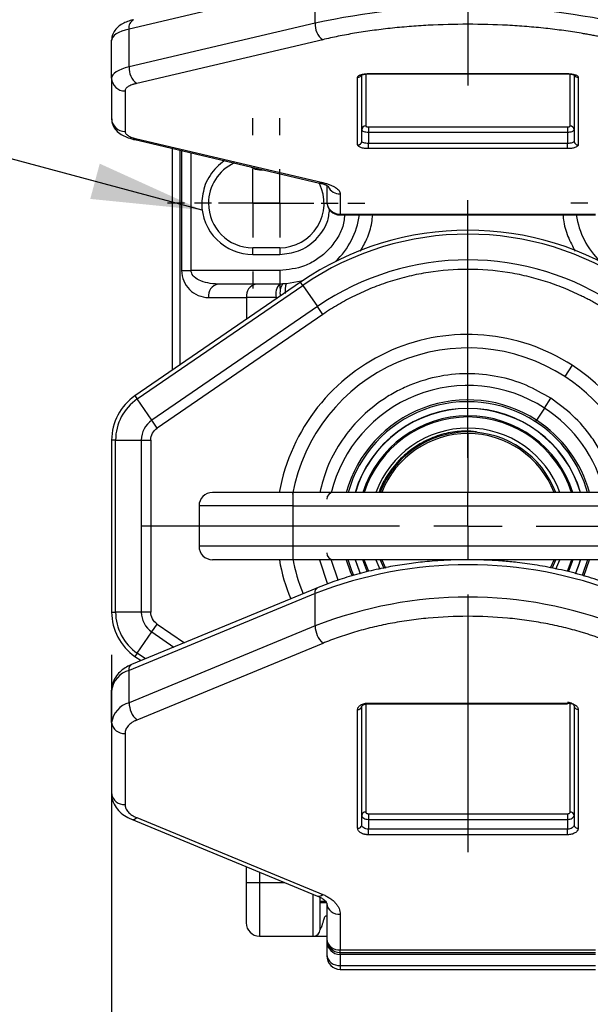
# Model space of a CAD drawing. Header units: millimetres. Extents: x 13 to 546, y 13 to 419.
# Tile 19 of 44: x 320 to 354, y 87 to 146. Entities that reach past the tile are written whole.
import ezdxf

# ---------------------------------------------------------------- set-up
doc = ezdxf.new("R2010")
doc.units = ezdxf.units.MM
doc.header["$LTSCALE"] = 2
doc.linetypes.add('SLD-Center', pattern=[19.05, 15.24, -1.27, 1.27, -1.27])
doc.linetypes.add('SLD-Solid', pattern=[0])
doc.layers.add('CENTER', color=40, linetype='SLD-Center')
doc.layers.add('DIMENSIONS', color=140, linetype='SLD-Solid', lineweight=25)
doc.layers.add('TEXT', color=140, linetype='SLD-Solid', lineweight=25)
doc.styles.add('SLDTEXTSTYLE0', font='VERDANA.TTF')
doc.styles.get("Standard").update_dxf_attribs({"font": 'VERDANA.TTF'})
doc.dimstyles.new('SLDDIMSTYLE0', dxfattribs={"dimtxt": 4.316016, "dimasz": 6.604, "dimexe": 0, "dimexo": 0.0625, "dimgap": 1.079004, "dimtad": 0, "dimtih": 1, "dimtoh": 1, "dimlfac": 1.25, "dimrnd": 1e-09, "dimzin": 4, "dimdsep": 46, "dimtxsty": 'SLDTEXTSTYLE0', "dimsah": 1, "dimcen": 0.09, "dimadec": 0, "dimazin": 1, "dimtfac": 1, "dimtmove": 0, "dimatfit": 0, "dimfxl": 0, "dimfrac": 2, "dimtolj": 1, "dimtzin": 12, "dimarcsym": 0})
doc.dimstyles.new('SLDDIMSTYLE3', dxfattribs={"dimtxt": 0.18, "dimasz": 6.604, "dimexe": 0, "dimexo": 0.0625, "dimgap": 0, "dimtad": 0, "dimtih": 1, "dimtoh": 1, "dimdec": 0, "dimrnd": 1e-09, "dimzin": 0, "dimdsep": 46, "dimtxsty": 'Standard', "dimsah": 1, "dimcen": 0.09, "dimadec": 0, "dimazin": 0, "dimtfac": 6.604, "dimtdec": 0, "dimtofl": 0, "dimtmove": 0, "dimatfit": 3, "dimfxl": 0, "dimfrac": 2, "dimtolj": 1, "dimtzin": 0, "dimarcsym": 0})

# ---------------------------------------------------------------- blocks, each defined once
blk = doc.blocks.new('_D_10')
at = {"layer": 'DIMENSIONS'}
for p, q in [((325.869, 108.069), (325.869, 63.002)), ((368.269, 108.069), (368.269, 63.002)), ((325.869, 69.352), (313.169, 69.352)), ((341.783, 69.352), (340.333, 69.352)), ((340.333, 69.352), (340.333, 62.493)), ((354.608, 69.352), (356.057, 69.352)), ((356.057, 69.352), (356.057, 62.493)), ((368.269, 69.352), (380.969, 69.352)), ((340.333, 62.493), (341.783, 62.493)), ((356.057, 62.493), (354.608, 62.493))]:
    blk.add_line(p, q, dxfattribs=at)
for points in [[(325.869, 69.352), (319.265, 70.368), (319.265, 68.336)], [(368.269, 69.352), (374.873, 68.336), (374.873, 70.368)]]:
    blk.add_solid(points, dxfattribs=at)
at = {"layer": 'DIMENSIONS', "char_height": 4.2333, "attachment_point": 1, "style": 'SLDTEXTSTYLE0'}
for s, insert in [('53.0', (341.783, 75.695)), ('2.09', (341.783, 67.869))]:
    blk.add_mtext(s, dxfattribs=dict(at, insert=insert))
blk = doc.blocks.new('SW_CENTERMARKSYMBOL_8')
at = {"layer": 'CENTER', "color": 0}
for p, q in [((0, 4.064), (0, 5.072)), ((0, 0), (0, 2.032)), ((-4.064, 0), (-5.072, 0)), ((0, 0), (-2.032, 0)), ((0, 0), (0, -2.032)), ((0, 0), (2.032, 0)), ((4.064, 0), (5.072, 0)), ((0, -4.064), (0, -5.072))]:
    blk.add_line(p, q, dxfattribs=at)
blk = doc.blocks.new('SW_CENTERMARKSYMBOL_9')
at = {"layer": 'CENTER', "color": 0}
for p, q in [((0, 4.064), (0, 5.072)), ((0, 0), (0, 2.032)), ((-4.064, 0), (-5.072, 0)), ((0, 0), (-2.032, 0)), ((0, 0), (0, -2.032)), ((0, 0), (2.032, 0)), ((4.064, 0), (5.072, 0)), ((0, -4.064), (0, -5.072))]:
    blk.add_line(p, q, dxfattribs=at)
blk = doc.blocks.new('SW_CENTERMARKSYMBOL_10')
at = {"layer": 'CENTER', "color": 0}
for p, q in [((0, 4.064), (0, 5.072)), ((0, 0), (0, 2.032)), ((-4.064, 0), (-5.072, 0)), ((0, 0), (-2.032, 0)), ((0, 0), (0, -2.032)), ((0, 0), (2.032, 0)), ((4.064, 0), (5.072, 0)), ((0, -4.064), (0, -5.072))]:
    blk.add_line(p, q, dxfattribs=at)
blk = doc.blocks.new('SW_CENTERMARKSYMBOL_12')
at = {"layer": 'CENTER', "color": 0}
for p, q in [((0, 4.064), (0, 19.398)), ((0, 0), (0, 2.032)), ((-4.064, 0), (-19.398, 0)), ((0, 0), (-2.032, 0)), ((0, 0), (0, -2.032)), ((0, 0), (2.032, 0)), ((4.064, 0), (19.398, 0)), ((0, -4.064), (0, -19.398))]:
    blk.add_line(p, q, dxfattribs=at)
blk = doc.blocks.new('SW_CENTERMARKSYMBOL_13')
at = {"layer": 'CENTER', "color": 0}
for p, q in [((0, 4.064), (0, 19.398)), ((0, 0), (0, 2.032)), ((-4.064, 0), (-19.398, 0)), ((0, 0), (-2.032, 0)), ((0, 0), (0, -2.032)), ((0, 0), (2.032, 0)), ((4.064, 0), (19.398, 0)), ((0, -4.064), (0, -19.398))]:
    blk.add_line(p, q, dxfattribs=at)

msp = doc.modelspace()

# ---------------------------------------------------------------- linework, layer by layer
for p, q in [((337.9741, 147.8933), (326.9049, 145.2934)), ((337.9741, 145.6362), (337.9741, 147.8933)), ((337.9741, 145.6362), (326.9049, 143.0363)), ((326.9049, 143.0363), (326.9049, 145.2934)), ((325.8691, 142.3651), (325.8691, 144.6221)), ((338.4288, 144.6601), (327.3596, 142.0602)), ((325.8691, 142.3651), (325.8691, 139.9575)), ((340.5091, 138.3964), (340.5091, 142.4214)), ((340.7491, 138.6222), (340.7491, 142.5636)), ((340.9891, 142.6156), (340.9891, 139.525)), ((341.1491, 142.639), (352.9891, 142.639)), ((341.1491, 142.639), (341.1491, 142.6247)), ((341.1491, 142.6247), (352.9891, 142.6247)), ((352.9891, 142.639), (352.9891, 142.6247)), ((353.1491, 139.525), (353.1491, 142.6152)), ((353.3891, 142.5643), (353.3891, 138.6222)), ((353.6291, 142.4214), (353.6291, 138.3964)), ((326.6691, 141.6127), (326.6691, 139.2051)), ((341.1491, 139.4706), (352.9891, 139.4706)), ((341.1491, 139.4706), (341.1491, 139.1633)), ((352.9891, 139.4706), (352.9891, 139.1633)), ((341.1491, 139.1633), (341.1491, 138.4862)), ((341.1491, 139.1633), (352.9891, 139.1633)), ((352.9891, 139.1633), (352.9891, 138.4862)), ((327.1767, 138.7312), (338.2459, 136.1313)), ((327.3596, 138.7577), (338.4288, 136.1578)), ((341.1491, 138.1789), (341.1491, 138.4862)), ((352.9891, 138.4862), (341.1491, 138.4862)), ((352.9891, 138.1789), (352.9891, 138.4862)), ((329.4691, 138.1928), (329.4691, 124.9934)), ((329.9377, 125.3148), (329.9377, 138.0827)), ((330.0348, 138.0599), (330.0348, 130.9238)), ((330.6005, 130.9238), (330.6005, 137.927)), ((352.9891, 138.1789), (341.1491, 138.1789)), ((334.6691, 136.9714), (334.6691, 136.9238)), ((334.6691, 136.9238), (334.872, 136.9238)), ((338.2581, 136.1286), (338.2461, 136.1313)), ((338.6691, 135.9916), (338.6691, 135.0303)), ((339.4691, 135.4855), (339.4691, 134.2779)), ((331.6291, 134.9238), (331.2291, 134.9238)), ((339.4691, 134.2779), (354.6691, 134.2779)), ((339.4691, 134.2303), (339.4691, 134.2779)), ((339.4691, 134.2303), (354.6691, 134.2303)), ((335.8691, 132.2838), (334.2691, 132.2838)), ((334.2691, 131.8838), (334.2691, 132.2838)), ((334.2691, 131.8838), (335.8691, 131.8838)), ((335.8691, 132.2838), (335.8691, 131.8838)), ((330.0348, 130.9238), (330.6005, 130.9238)), ((335.8691, 130.9238), (330.6005, 130.9238)), ((335.8691, 130.9238), (335.8691, 130.1238)), ((337.113, 130.2371), (327.2589, 123.4772)), ((327.3915, 123.2839), (337.2455, 130.0438)), ((334.4632, 130.1238), (332.2005, 130.1238)), ((334.7434, 130.1238), (334.4632, 130.1238)), ((337.2455, 130.0438), (337.113, 130.2371)), ((337.2455, 130.0438), (338.1118, 128.781)), ((331.6348, 129.3238), (333.8975, 129.3238)), ((335.6549, 129.3238), (333.8975, 129.3238)), ((333.8975, 129.3238), (333.8975, 128.0313)), ((338.1118, 128.781), (328.2577, 122.0211)), ((338.4318, 128.3146), (328.5777, 121.5547)), ((338.4318, 128.3146), (338.1118, 128.781)), ((353.2698, 125.2899), (352.8347, 124.6186)), ((327.2589, 123.4772), (327.3915, 123.2839)), ((328.2577, 122.0211), (327.3915, 123.2839)), ((351.6212, 122.7465), (351.998, 123.3279)), ((347.0691, 122.7141), (347.0691, 122.7238)), ((347.0691, 122.2838), (347.0691, 122.7141)), ((351.6212, 122.7465), (351.1524, 122.0233)), ((328.5777, 121.5547), (328.2577, 122.0211)), ((347.0691, 122.2135), (347.0691, 122.2838)), ((347.0691, 121.5541), (347.0691, 122.2135)), ((351.0941, 121.9334), (351.1524, 122.0233)), ((347.0691, 121.3843), (347.0691, 121.5541)), ((347.5882, 121.3367), (347.0691, 121.3843)), ((325.8691, 120.8384), (325.8691, 110.6091)), ((326.1034, 120.8384), (325.8691, 120.8384)), ((326.1034, 110.6091), (326.1034, 120.8384)), ((326.1034, 120.8384), (327.6348, 120.8384)), ((327.6348, 120.8384), (327.6348, 110.6091)), ((327.6348, 120.8384), (328.2005, 120.8384)), ((328.2005, 120.8384), (328.2005, 110.6091)), ((347.0691, 121.2302), (347.0691, 117.7238)), ((336.6691, 116.9238), (336.6691, 117.7238)), ((357.4691, 117.7238), (336.6691, 117.7238)), ((336.6691, 116.9238), (331.0691, 116.9238)), ((331.0691, 116.9238), (331.0691, 114.5238)), ((336.6691, 116.9238), (357.4691, 116.9238)), ((336.6691, 114.5238), (336.6691, 116.9238)), ((336.6691, 114.5238), (331.0691, 114.5238)), ((336.6691, 113.7238), (336.6691, 114.5238)), ((357.4691, 114.5238), (336.6691, 114.5238)), ((357.4691, 113.7238), (336.6691, 113.7238)), ((338.242, 113.7238), (338.7116, 112.275)), ((341.5926, 113.7238), (341.8288, 113.1681)), ((341.9387, 113.7238), (342.164, 113.2216)), ((351.9837, 113.2404), (352.1995, 113.7238)), ((352.3098, 113.1689), (352.5456, 113.7238)), ((354.1937, 113.7238), (353.8618, 112.7879)), ((353.9636, 112.7532), (354.305, 113.7238)), ((338.1237, 112.0531), (327.0545, 107.4862)), ((337.9741, 111.7066), (326.9049, 107.1397)), ((337.9741, 109.7815), (337.9741, 111.7066)), ((325.8691, 110.6091), (326.1034, 110.6091)), ((327.6348, 110.6091), (326.1034, 110.6091)), ((328.2005, 110.6091), (327.6348, 110.6091)), ((337.9741, 109.7815), (326.9049, 105.2146)), ((328.2577, 109.4264), (328.5777, 109.8928)), ((328.5777, 109.8928), (330.1963, 108.7825)), ((327.3915, 108.1636), (328.2577, 109.4264)), ((328.2577, 109.4264), (329.5719, 108.5249)), ((338.4288, 108.7467), (327.3596, 104.1799)), ((327.3915, 108.1636), (327.2589, 107.9704)), ((327.2589, 107.9704), (327.6228, 107.7207)), ((327.8815, 107.8274), (327.3915, 108.1636)), ((326.9049, 105.2146), (326.9049, 107.1397)), ((325.8691, 104.0355), (325.8691, 105.9607)), ((340.7451, 104.9716), (340.7491, 105.0069)), ((340.7491, 97.9368), (340.7491, 105.0069)), ((340.9891, 105.1337), (340.9891, 98.7068)), ((341.1491, 105.1965), (352.9891, 105.1965)), ((341.1491, 105.1965), (341.1491, 105.149)), ((341.1491, 105.149), (352.9891, 105.149)), ((352.9891, 105.1965), (352.9891, 105.149)), ((353.1491, 98.7068), (353.1491, 105.2258)), ((353.3891, 105.0069), (353.3891, 97.9368)), ((340.5091, 97.7442), (340.5091, 104.8143)), ((353.6291, 104.8143), (353.6291, 97.7442)), ((325.8691, 104.0355), (325.8691, 99.8065)), ((326.6691, 103.3938), (326.6691, 99.1648)), ((341.1491, 98.6113), (352.9891, 98.6113)), ((341.1491, 98.6113), (341.1491, 98.2754)), ((352.9891, 98.6113), (352.9891, 98.2754)), ((327.0545, 98.2809), (338.1237, 93.714)), ((327.3596, 98.3787), (338.4288, 93.8119)), ((341.1491, 98.2754), (341.1491, 97.6979)), ((341.1491, 98.2754), (352.9891, 98.2754)), ((352.9891, 98.2754), (352.9891, 97.6979)), ((341.1491, 97.3621), (341.1491, 97.6979)), ((352.9891, 97.6979), (341.1491, 97.6979)), ((352.9891, 97.3621), (341.1491, 97.3621)), ((352.9891, 97.3621), (352.9891, 97.6979)), ((333.8691, 95.4694), (333.8691, 94.5238)), ((334.6691, 95.1393), (334.6691, 94.5238)), ((333.8691, 94.5238), (334.6691, 94.5238)), ((334.6691, 94.5238), (334.6691, 91.3238)), ((334.6691, 94.5238), (336.1611, 94.5238)), ((337.8691, 91.3238), (337.8691, 93.8191)), ((338.2691, 93.4032), (338.5992, 93.4032)), ((338.2691, 93.3238), (338.6529, 93.3238)), ((338.6691, 93.2726), (338.6691, 91.1516)), ((339.4691, 92.6309), (339.4691, 90.5098)), ((334.6691, 91.3238), (337.8691, 91.3238)), ((338.6691, 91.1516), (338.6691, 91.03)), ((338.6691, 91.03), (338.6691, 90.2314)), ((339.4691, 90.5098), (354.6691, 90.5098)), ((339.4691, 90.3519), (339.4691, 90.5098)), ((339.4691, 90.3519), (354.6691, 90.3519)), ((339.4691, 90.2376), (339.4691, 90.3519)), ((354.6691, 90.2376), (339.4691, 90.2376)), ((339.4691, 90.2376), (339.4691, 89.5897)), ((339.4691, 89.5897), (354.6691, 89.5897)), ((339.4691, 89.5897), (339.4691, 89.3523)), ((339.4691, 89.3523), (354.6691, 89.3523))]:
    msp.add_line(p, q)
at = {"flags": 128}
for points in [[(326.9049, 145.2934), (326.6769, 145.2326), (326.4721, 145.1629), (326.2936, 145.0854), (326.1438, 145.0011), (326.0249, 144.9113), (325.9388, 144.8173), (325.8866, 144.7204), (325.8691, 144.6221)], [(326.9049, 143.0363), (326.6769, 142.9755), (326.4721, 142.9059), (326.2936, 142.8283), (326.1438, 142.744), (326.0249, 142.6542), (325.9388, 142.5602), (325.8866, 142.4633), (325.8691, 142.3651)], [(340.7491, 139.2993), (340.7568, 139.2727), (340.7796, 139.2472), (340.8165, 139.2237), (340.8663, 139.2031), (340.9269, 139.1862), (340.996, 139.1736), (341.0711, 139.1659), (341.1491, 139.1633)], [(352.9891, 139.1633), (353.0671, 139.1659), (353.1422, 139.1736), (353.2113, 139.1862), (353.2719, 139.2031), (353.3217, 139.2237), (353.3587, 139.2472), (353.3814, 139.2727), (353.3891, 139.2993)], [(341.1491, 138.4862), (341.0711, 138.4888), (340.996, 138.4965), (340.9269, 138.5091), (340.8663, 138.526), (340.8165, 138.5466), (340.7796, 138.5701), (340.7568, 138.5956), (340.7491, 138.6222)], [(353.3891, 138.6222), (353.3814, 138.5956), (353.3587, 138.5701), (353.3217, 138.5466), (353.2719, 138.526), (353.2113, 138.5091), (353.1422, 138.4965), (353.0671, 138.4888), (352.9891, 138.4862)], [(338.4327, 136.1568), (338.4323, 136.157), (338.4318, 136.1571), (338.4313, 136.1572), (338.4308, 136.1573), (338.4303, 136.1574), (338.4298, 136.1575), (338.4293, 136.1576), (338.4288, 136.1578)], [(337.2408, 130.3239), (337.1465, 130.2968), (336.2692, 130.1405)], [(339.3441, 112.5041), (338.9555, 113.6719), (338.937, 113.7462)], [(339.8332, 113.7238), (340.0629, 113.0274), (340.1738, 112.7551)], [(340.2746, 112.792), (340.1629, 113.0659), (339.9445, 113.7238)], [(340.3609, 113.7238), (340.6587, 112.9119), (340.6694, 112.8877)], [(340.6802, 112.8872), (340.6675, 112.9158), (340.371, 113.7238)], [(341.103, 112.9962), (341.0616, 113.0886), (340.8214, 113.7238)], [(341.172, 113.0143), (341.126, 113.1169), (340.8953, 113.7238)], [(341.8384, 113.7238), (342.0406, 113.2592), (342.0688, 113.2025)], [(352.0782, 113.22), (352.0976, 113.2592), (352.2998, 113.7238)], [(353.2429, 113.7238), (353.0122, 113.1169), (352.9687, 113.0198)], [(353.3168, 113.7238), (353.0766, 113.0886), (353.0371, 113.0005)], [(353.7672, 113.7238), (353.4707, 112.9158), (353.4583, 112.8878)], [(353.4681, 112.8861), (353.647, 113.3296), (353.7773, 113.7238)], [(337.9741, 111.7066), (337.9828, 111.8242), (338.0087, 111.9223), (338.0507, 111.9969), (338.1073, 112.0453), (338.1249, 112.0536)], [(326.9049, 107.1397), (326.9136, 107.2574), (326.9395, 107.3554), (326.9815, 107.43), (327.038, 107.4784), (327.0545, 107.4862)], [(352.9891, 105.2457), (353.0671, 105.2411), (353.1422, 105.2275), (353.2113, 105.2055), (353.2719, 105.1758), (353.3217, 105.1396), (353.3587, 105.0983), (353.3814, 105.0535), (353.3891, 105.0069)], [(340.7491, 98.5143), (340.7568, 98.4677), (340.7796, 98.4229), (340.8165, 98.3816), (340.8663, 98.3454), (340.9269, 98.3157), (340.996, 98.2936), (341.0711, 98.28), (341.1491, 98.2754)], [(352.9891, 98.2754), (353.0671, 98.28), (353.1422, 98.2936), (353.2113, 98.3157), (353.2719, 98.3454), (353.3217, 98.3816), (353.3587, 98.4229), (353.3814, 98.4677), (353.3891, 98.5143)], [(341.1491, 97.6979), (341.0711, 97.7025), (340.996, 97.7161), (340.9269, 97.7382), (340.8663, 97.7679), (340.8165, 97.8041), (340.7796, 97.8454), (340.7568, 97.8902), (340.7491, 97.9368)], [(353.3891, 97.9368), (353.3814, 97.8902), (353.3587, 97.8454), (353.3217, 97.8041), (353.2719, 97.7679), (353.2113, 97.7382), (353.1422, 97.7161), (353.0671, 97.7025), (352.9891, 97.6979)], [(338.4327, 93.8102), (338.4323, 93.8104), (338.4318, 93.8106), (338.4313, 93.8108), (338.4308, 93.811), (338.4303, 93.8113), (338.4298, 93.8115), (338.4293, 93.8117), (338.4288, 93.8119)]]:
    msp.add_lwpolyline(points, dxfattribs=at)
for centre, radius, start, end in [((347.0691, 104.0018), 42.6162, 77.677313, 102.322687), ((327.4193, 145.3855), 0.5227, 117.662973, 190.152487), ((339.1107, 145.5718), 1.1385, 176.755929, 233.20435), ((328.0415, 142.9719), 1.1385, 176.755929, 233.20435), ((326.646, 142.3896), 0.7773, 181.811901, 271.703961), ((340.5123, 142.6632), 0.2418, 269.24192, 329.256038), ((353.6259, 142.663), 0.2416, 209.940311, 270.77187), ((326.646, 139.9821), 0.7773, 181.811901, 271.703961), ((340.9822, 139.2919), 0.2332, 88.296039, 178.188099), ((353.156, 139.2919), 0.2332, 1.811901, 91.703961), ((327.2328, 138.9884), 0.2633, 258.147649, 298.789133), ((340.516, 138.6295), 0.2332, 268.296039, 358.188099), ((353.6222, 138.6295), 0.2332, 181.811901, 271.703961), ((334.2691, 134.9238), 2.64, 114.622364, 180), ((334.6691, 137.7238), 0.8, 233.060717, 270), ((335.8691, 134.9238), 2.64, 270, 26.576318), ((338.3021, 136.3881), 0.2629, 257.644576, 298.810965), ((338.3057, 136.3885), 0.2642, 259.616156, 298.74155), ((339.4578, 136.289), 0.8036, 207.829896, 270.808228), ((334.2691, 134.9238), 2.64, 180, 270), ((339.4691, 135.0303), 0.8, 180, 270), ((339.446, 135.0549), 0.7773, 181.811901, 271.703961), ((335.8691, 134.9238), 4.8, 313.907449, 351.693475), ((358.2691, 134.9238), 4.8, 188.306525, 226.092551), ((347.0691, 115.7238), 17.6, 55.549907, 124.450093), ((347.0691, 115.7238), 17.3657, 55.549907, 124.450093), ((347.0691, 115.7238), 15.8343, 55.549907, 124.450093), ((332.3419, 129.4238), 0.7141, 101.421754, 188.049467), ((334.6046, 129.4238), 0.7141, 101.421754, 188.049467), ((336.5625, 129.5094), 0.9264, 138.458194, 191.561291), ((336.9173, 129.5841), 1.0328, 148.302661, 189.984803), ((347.0691, 115.7238), 11.4, 57.049141, 169.859232), ((347.0691, 115.7238), 10.6, 57.049141, 169.73634), ((347.0691, 115.7238), 11.4, 10.185811, 57.049141), ((347.0691, 115.7238), 10.6, 10.344904, 57.049141), ((347.0691, 115.7238), 8.3691, 57.049141, 166.331994), ((329.0691, 120.8384), 3.2, 124.450093, 180), ((329.0691, 120.8384), 2.9657, 124.450093, 180), ((347.0691, 115.7238), 7.5072, 57.049141, 164.549151), ((347.0691, 115.7238), 7.4, 57.049141, 164.31965), ((347.0691, 115.7238), 7, 90, 163.39845), ((347.0691, 115.7238), 6.9903, 90, 163.374852), ((347.0691, 115.7238), 7, 16.60155, 90), ((347.0691, 115.7238), 6.9903, 16.625148, 90), ((347.0691, 115.7238), 8.3691, 13.82608, 57.049141), ((329.0691, 120.8384), 1.4343, 124.450093, 180), ((347.0691, 115.7238), 6.56, 90, 162.249173), ((347.0691, 115.7238), 6.4897, 90, 162.050394), ((347.0691, 115.7238), 6.56, 17.750827, 90), ((347.0691, 115.7238), 6.4897, 17.949606, 90), ((347.0691, 115.7238), 7.4, 15.68035, 57.049141), ((347.0691, 115.7238), 7.5072, 15.450849, 57.049141), ((347.0691, 115.7238), 5.8303, 90, 159.938057), ((347.0691, 115.7238), 5.6, 90, 159.075168), ((347.0691, 115.7238), 5.8303, 20.061943, 90), ((347.0691, 115.7238), 5.6, 20.924832, 90), ((347.0691, 115.7238), 5.5064, 90, 158.702379), ((347.0691, 115.7238), 5.5064, 21.297621, 90), ((331.8691, 116.9238), 0.8, 90, 180), ((339.0691, 117.3238), 0.4, 90, 180), ((331.8691, 114.5238), 0.8, 180, 270), ((347.0691, 115.7238), 11.4, 190.185811, 202.326873), ((347.0691, 115.7238), 10.6, 190.344904, 202.319857), ((339.0691, 114.1238), 0.4, 180, 270), ((347.0691, 88.4562), 24.966, 68.635726, 111.364274), ((347.0691, 86.531), 24.966, 68.635726, 111.364274), ((329.0691, 110.6091), 3.2, 180, 235.549907), ((329.0691, 110.6091), 2.9657, 180, 235.549907), ((329.0691, 110.6091), 1.4343, 180, 235.549907), ((339.487, 109.8291), 1.5137, 181.802445, 225.647203), ((327.2824, 105.7636), 1.427, 105.34354, 172.06156), ((327.2824, 103.8384), 1.427, 105.34354, 172.06156), ((328.4178, 105.2622), 1.5137, 181.802445, 225.647203), ((340.5202, 105.06), 0.2459, 267.413368, 328.825491), ((353.6077, 105.0335), 0.2202, 186.956137, 275.574889), ((326.5978, 104.1244), 0.7341, 186.956137, 275.574889), ((326.5978, 99.8954), 0.7341, 186.956137, 275.574889), ((340.9677, 98.4876), 0.2202, 84.425111, 173.043863), ((353.1705, 98.4876), 0.2202, 6.956137, 95.574889), ((327.1267, 98.5795), 0.3075, 256.755146, 319.233039), ((340.5305, 97.9634), 0.2202, 264.425111, 353.043863), ((353.6077, 97.9634), 0.2202, 186.956137, 275.574889), ((338.1965, 94.0116), 0.3064, 256.24809, 319.303768), ((338.1992, 94.012), 0.3087, 257.352543, 319.176448), ((339.3978, 93.3615), 0.7341, 186.956137, 275.574889), ((334.6691, 92.1238), 0.8, 180, 270), ((337.8691, 91.7238), 0.4, 270, 0), ((339.3978, 91.2405), 0.7341, 186.956137, 275.574889), ((339.4689, 91.1517), 0.7998, 180.012101, 270.012096), ((339.3978, 90.3203), 0.7341, 186.956137, 275.574889), ((339.4691, 90.1523), 0.8, 180, 270)]:
    msp.add_arc(centre, radius, start, end)
msp.add_ellipse((339.4691, 91.03), major_axis=(0.8, 0), ratio=0.9904161, start_param=3.1415927, end_param=4.712389)
for points, knots in [([(327.179, 145.8469), (327.1614, 145.8434), (327.0297, 145.8175), (326.8033, 145.7418), (326.5013, 145.6095), (326.2263, 145.4203), (326.0045, 145.1542), (325.874, 144.8707), (325.884, 144.6875), (325.8874, 144.6242)], [0, 0, 0, 0, 0.0254522, 0.1902266, 0.3669527, 0.5542738, 0.732291, 0.9076154, 1, 1, 1, 1]), ([(355.7094, 144.6601), (355.6226, 144.6802), (355.449, 144.7205), (355.1842, 144.7785), (354.9162, 144.8347), (354.6449, 144.889), (354.3703, 144.9414), (354.0924, 144.9918), (353.5659, 145.0827), (352.7753, 145.2034), (351.6928, 145.3364), (350.5748, 145.4421), (349.0364, 145.5448), (347.0691, 145.597), (345.102, 145.5448), (343.5636, 145.4421), (342.4457, 145.3365), (341.363, 145.2035), (340.5006, 145.0718), (339.8362, 144.9549), (339.3563, 144.8627), (338.8858, 144.765), (338.5812, 144.6951), (338.4288, 144.6601)], [0, 0, 0, 0, 0.0171613, 0.0343051, 0.0514387, 0.0685696, 0.0857051, 0.1028525, 0.1200193, 0.182108, 0.2442194, 0.3077931, 0.3713901, 0.5000022, 0.6286143, 0.692188, 0.7557849, 0.8178736, 0.8799851, 0.9100044, 0.9399869, 0.9699723, 1, 1, 1, 1]), ([(340.5091, 142.4214), (340.5096, 142.4283), (340.5107, 142.4419), (340.5195, 142.4622), (340.5335, 142.4821), (340.5607, 142.5091), (340.6102, 142.5417), (340.6934, 142.5762), (340.7951, 142.6046), (340.9089, 142.6244), (341.0284, 142.6368), (341.1088, 142.6382), (341.1491, 142.639)], [0, 0, 0, 0, 0.060243, 0.1199994, 0.1798082, 0.2402069, 0.3699548, 0.5001294, 0.6298775, 0.7600523, 0.8799221, 1, 1, 1, 1]), ([(340.7118, 142.5464), (340.7113, 142.546), (340.7084, 142.5432), (340.7307, 142.5585), (340.7835, 142.5782), (340.8615, 142.5985), (340.9579, 142.6145), (341.0565, 142.6234), (341.1239, 142.6243), (341.1491, 142.6247)], [0, 0, 0, 0, 0.0297774, 0.181708, 0.3568619, 0.5198071, 0.680709, 0.8808495, 1, 1, 1, 1]), ([(352.9891, 142.639), (353.0093, 142.6388), (353.0495, 142.6384), (353.1091, 142.6354), (353.1678, 142.6307), (353.247, 142.6214), (353.343, 142.6046), (353.4446, 142.5763), (353.528, 142.5418), (353.5863, 142.5031), (353.6227, 142.4624), (353.627, 142.4351), (353.6291, 142.4214)], [0, 0, 0, 0, 0.060243, 0.1199994, 0.1798082, 0.2402069, 0.3699548, 0.5001294, 0.6298775, 0.7600523, 0.8799221, 1, 1, 1, 1]), ([(352.9891, 142.6247), (353.0536, 142.6226), (353.142, 142.6197), (353.2523, 142.6029), (353.3259, 142.5867), (353.3862, 142.567), (353.4222, 142.5493), (353.4262, 142.5463), (353.4281, 142.5449)], [0, 0, 0, 0, 0.3016577, 0.4137868, 0.5833515, 0.7379476, 0.8786828, 1, 1, 1, 1]), ([(327.3596, 142.0602), (327.3338, 142.0539), (327.2822, 142.0413), (327.2092, 142.0206), (327.1398, 141.9984), (327.0512, 141.9666), (326.9504, 141.9232), (326.8488, 141.866), (326.7681, 141.8051), (326.7112, 141.7419), (326.6756, 141.6774), (326.6713, 141.6343), (326.6691, 141.6127)], [0, 0, 0, 0, 0.061656, 0.1231264, 0.1846299, 0.2463852, 0.3730858, 0.5000535, 0.6267542, 0.7537219, 0.8767948, 1, 1, 1, 1]), ([(325.8874, 139.9526), (325.884, 139.891), (325.8737, 139.7017), (326.017, 139.4003), (326.2698, 139.1176), (326.5872, 138.9251), (326.8929, 138.8024), (327.1015, 138.7524), (327.1797, 138.7336)], [0, 0, 0, 0, 0.0901751, 0.27723288, 0.47572283, 0.68684135, 0.88262739, 1, 1, 1, 1]), ([(340.9891, 139.525), (340.9896, 139.5214), (340.9907, 139.5142), (340.9999, 139.504), (341.0149, 139.4946), (341.0417, 139.4837), (341.0858, 139.4727), (341.128, 139.4713), (341.1491, 139.4706)], [0, 0, 0, 0, 0.1272001, 0.2497464, 0.3727003, 0.5010746, 0.7497428, 1, 1, 1, 1]), ([(352.9891, 139.4706), (352.9998, 139.4708), (353.0207, 139.4711), (353.0507, 139.4743), (353.0784, 139.4793), (353.1105, 139.4885), (353.1428, 139.5035), (353.147, 139.5178), (353.1491, 139.525)], [0, 0, 0, 0, 0.1272001, 0.2497464, 0.3727003, 0.5010746, 0.7497428, 1, 1, 1, 1]), ([(326.6691, 139.2051), (326.6696, 139.1944), (326.6707, 139.1728), (326.6795, 139.1406), (326.6935, 139.1086), (326.7202, 139.0657), (326.7681, 139.0128), (326.8486, 138.9519), (326.9502, 138.8947), (327.0709, 138.8429), (327.2066, 138.7963), (327.3086, 138.7705), (327.3596, 138.7577)], [0, 0, 0, 0, 0.061656, 0.1231264, 0.1846299, 0.2463852, 0.3730858, 0.5000535, 0.6267542, 0.7537219, 0.8767948, 1, 1, 1, 1]), ([(341.1491, 138.1789), (341.1289, 138.1791), (341.0888, 138.1794), (341.0291, 138.1824), (340.9704, 138.1872), (340.8912, 138.1964), (340.7952, 138.2132), (340.6936, 138.2415), (340.6102, 138.2761), (340.5519, 138.3148), (340.5155, 138.3554), (340.5112, 138.3828), (340.5091, 138.3964)], [0, 0, 0, 0, 0.060243, 0.1199994, 0.1798082, 0.2402069, 0.3699548, 0.5001294, 0.6298775, 0.7600523, 0.8799221, 1, 1, 1, 1]), ([(353.6291, 138.3964), (353.6286, 138.3896), (353.6275, 138.3759), (353.6187, 138.3556), (353.6047, 138.3357), (353.5775, 138.3088), (353.528, 138.2761), (353.4448, 138.2416), (353.3431, 138.2132), (353.2294, 138.1934), (353.1098, 138.1811), (353.0294, 138.1796), (352.9891, 138.1789)], [0, 0, 0, 0, 0.060243, 0.1199994, 0.1798082, 0.2402069, 0.3699548, 0.5001294, 0.6298775, 0.7600523, 0.8799221, 1, 1, 1, 1]), ([(332.594, 137.4588), (332.4297, 137.3368), (332.0972, 137.0899), (331.7121, 136.6011), (331.3318, 135.8951), (331.2695, 135.3064), (331.2291, 134.9238)], [0, 0, 0, 0, 0.2044561, 0.4139059, 0.6190031, 1, 1, 1, 1]), ([(338.2451, 136.1289), (338.2924, 136.1182), (338.4271, 136.0879), (338.595, 136.028), (338.7273, 135.9693), (338.7823, 135.928), (338.7751, 135.9353), (338.7736, 135.9368)], [0, 0, 0, 0, 0.1504782, 0.428046, 0.6907476, 0.936479, 1, 1, 1, 1]), ([(338.4327, 136.1568), (338.4715, 136.1474), (338.5489, 136.1286), (338.6585, 136.0974), (338.7627, 136.0642), (338.8956, 136.0165), (339.047, 135.9513), (339.1995, 135.8655), (339.3206, 135.7741), (339.4059, 135.6793), (339.4594, 135.5826), (339.4659, 135.5178), (339.4691, 135.4855)], [0, 0, 0, 0, 0.0616722, 0.1231475, 0.1846448, 0.2463831, 0.3731296, 0.5000539, 0.6268003, 0.7537247, 0.8768182, 1, 1, 1, 1]), ([(331.2291, 134.9238), (331.2291, 134.1175), (331.5494, 133.3442), (332.6896, 132.2041), (333.4629, 131.8838), (334.2691, 131.8838)], [0, 0, 0, 0, 0.5, 0.5, 1, 1, 1, 1]), ([(335.8691, 131.8838), (336.2516, 131.9244), (336.8399, 131.9868), (337.5474, 132.366), (338.0352, 132.7581), (338.4249, 133.2459), (338.7556, 133.8407), (338.8098, 134.3037), (338.84, 134.5614)], [0, 0, 0, 0, 0.2595829, 0.399321, 0.5420244, 0.6847279, 0.8244659, 1, 1, 1, 1]), ([(339.7368, 134.2303), (339.7039, 133.9656), (339.6374, 133.4314), (339.2302, 132.7166), (338.7197, 132.074), (338.0773, 131.5583), (337.1465, 131.0593), (336.3724, 130.9772), (335.8691, 130.9238)], [0, 0, 0, 0, 0.1427817, 0.2880709, 0.4364434, 0.5848158, 0.730105, 1, 1, 1, 1]), ([(340.6727, 132.0752), (340.8087, 132.3184), (341.1082, 132.8542), (341.3424, 133.5942), (341.3904, 134.0791), (341.4054, 134.2303)], [0, 0, 0, 0, 0.3638012, 0.8015379, 1, 1, 1, 1]), ([(352.7298, 134.2303), (352.7365, 134.1371), (352.7677, 133.7016), (352.9895, 132.9588), (353.3023, 132.3667), (353.455, 132.0779)], [0, 0, 0, 0, 0.1224546, 0.5718297, 1, 1, 1, 1]), ([(330.0348, 130.9238), (330.0348, 130.7143), (330.0764, 130.505), (330.2367, 130.118), (330.3553, 129.9405), (330.6515, 129.6443), (330.829, 129.5257), (331.216, 129.3654), (331.4253, 129.3238), (331.6348, 129.3238)], [0, 0, 0, 0, 0.25, 0.25, 0.5, 0.5, 0.75, 0.75, 1, 1, 1, 1]), ([(332.2005, 130.1238), (331.991, 130.1238), (331.7817, 130.1446), (331.3947, 130.2247), (331.2172, 130.284), (330.921, 130.4321), (330.8024, 130.5209), (330.6421, 130.7144), (330.6005, 130.819), (330.6005, 130.9238)], [0, 0, 0, 0, 0.25, 0.25, 0.5, 0.5, 0.75, 0.75, 1, 1, 1, 1]), ([(355.7064, 128.3146), (355.6194, 128.3735), (355.4456, 128.4912), (355.1803, 128.6609), (354.9121, 128.8254), (354.6404, 128.9842), (354.3655, 129.1374), (354.0873, 129.2851), (353.5606, 129.5508), (352.7699, 129.9037), (351.6877, 130.2923), (350.5705, 130.6009), (349.0338, 130.901), (347.0691, 131.0536), (345.1046, 130.901), (343.5679, 130.6009), (342.4507, 130.2923), (341.3684, 129.9037), (340.5058, 129.5187), (339.8411, 129.177), (339.3607, 128.9074), (338.8895, 128.6216), (338.5845, 128.417), (338.4318, 128.3146)], [0, 0, 0, 0, 0.017169, 0.0343207, 0.0514623, 0.0686012, 0.0857446, 0.1029, 0.1200745, 0.1821681, 0.2442845, 0.3078462, 0.3714312, 0.5000022, 0.6285731, 0.6921348, 0.7557198, 0.8178134, 0.8799299, 0.9099628, 0.9399593, 0.9699587, 1, 1, 1, 1]), ([(336.2692, 130.1405), (336.2655, 130.1394), (336.2585, 130.1374), (336.2491, 130.1259), (336.2409, 130.11), (336.2337, 130.0904), (336.2276, 130.0687), (336.2224, 130.0458), (336.2181, 130.0229), (336.2145, 130.0008), (336.209, 129.9605), (336.203, 129.8946), (336.1986, 129.7939), (336.1973, 129.6845), (336.1995, 129.6058), (336.2005, 129.5669)], [0, 0, 0, 0, 0.0766793, 0.1480987, 0.2142588, 0.2751595, 0.3308002, 0.3811798, 0.4262973, 0.466152, 0.5007433, 0.630038, 0.7563115, 0.8796125, 1, 1, 1, 1]), ([(351.998, 123.3279), (351.5183, 123.6039), (350.53, 124.1723), (348.8385, 124.6679), (347.0209, 124.8497), (345.164, 124.649), (343.6789, 124.1674), (342.5768, 123.6117), (341.5683, 122.9675), (340.4708, 122.0153), (339.4274, 120.6791), (338.6502, 119.2481), (338.38, 118.2182), (338.2503, 117.7238)], [0, 0, 0, 0, 0.0951713, 0.1960434, 0.301109, 0.4084044, 0.5156997, 0.5682879, 0.6209003, 0.7217723, 0.8169437, 0.912115, 1, 1, 1, 1]), ([(355.8962, 117.7238), (355.7408, 118.2892), (355.5041, 119.1498), (354.9557, 120.2159), (354.3127, 121.2233), (353.3681, 122.3329), (352.4458, 123.0027), (351.998, 123.3279)], [0, 0, 0, 0, 0.2506259, 0.3814443, 0.5123228, 0.763252, 1, 1, 1, 1]), ([(347.0691, 121.3843), (346.7239, 121.366), (346.0127, 121.3281), (344.9574, 121.0133), (343.9442, 120.4907), (343.034, 119.756), (342.3171, 118.8451), (341.9005, 118.1462), (341.7898, 117.7517), (341.7819, 117.7238)], [0, 0, 0, 0, 0.1513605, 0.3117875, 0.4788841, 0.6495266, 0.8201692, 0.9872658, 1, 1, 1, 1]), ([(336.6691, 117.7238), (335.3961, 117.7238), (334.1751, 117.7238), (332.3748, 117.7238), (331.8691, 117.7238), (331.8691, 117.7238)], [0, 0, 0, 0, 0.5, 0.5, 1, 1, 1, 1]), ([(336.6691, 113.7238), (336.6105, 113.7238), (336.4934, 113.7238), (336.318, 113.7238), (336.1432, 113.7238), (335.969, 113.7238), (335.7004, 113.7238), (335.3407, 113.7238), (334.8935, 113.7238), (334.4573, 113.7238), (333.8929, 113.7238), (333.2507, 113.7238), (332.7295, 113.7238), (332.3998, 113.7238), (332.2013, 113.7238), (332.0487, 113.7238), (331.955, 113.7238), (331.902, 113.7238), (331.8742, 113.7238), (331.8708, 113.7238), (331.8691, 113.7238)], [0, 0, 0, 0, 0.0233353, 0.0466281, 0.0699098, 0.0932116, 0.1165649, 0.1783006, 0.2400921, 0.3044019, 0.3687678, 0.5000056, 0.6312435, 0.6955534, 0.7599192, 0.821655, 0.8834464, 0.9223093, 0.9611121, 1, 1, 1, 1]), ([(347.0691, 113.7226), (346.5241, 113.7134), (345.7587, 113.7004), (344.6373, 113.6139), (343.6897, 113.5108), (342.5792, 113.3396), (341.4408, 113.1096), (340.2873, 112.8129), (339.1683, 112.4645), (338.4665, 112.1863), (338.1259, 112.0512)], [0, 0, 0, 0, 0.1722322, 0.2418668, 0.3571787, 0.4763819, 0.6037067, 0.735944, 0.8718179, 1, 1, 1, 1]), ([(356.0081, 112.0473), (355.6922, 112.1752), (354.9757, 112.4655), (353.7884, 112.8328), (352.4959, 113.1575), (351.2347, 113.3968), (350.1168, 113.5514), (349.0993, 113.6491), (348.1179, 113.7103), (347.4277, 113.7184), (347.0691, 113.7226)], [0, 0, 0, 0, 0.1196047, 0.2712965, 0.4197467, 0.5610764, 0.6883649, 0.781837, 0.8866287, 1, 1, 1, 1]), ([(355.7094, 108.7467), (355.6226, 108.7821), (355.449, 108.8528), (355.1842, 108.9547), (354.9162, 109.0535), (354.6449, 109.1488), (354.3703, 109.2409), (354.0924, 109.3295), (353.5659, 109.4891), (352.7753, 109.7012), (351.6928, 109.9348), (350.5748, 110.1203), (349.0364, 110.3008), (347.0691, 110.3926), (345.102, 110.3008), (343.5636, 110.1204), (342.4457, 109.9348), (341.363, 109.7012), (340.5006, 109.4699), (339.8362, 109.2646), (339.3563, 109.1027), (338.8858, 108.9311), (338.5812, 108.8082), (338.4288, 108.7467)], [0, 0, 0, 0, 0.0171613, 0.0343051, 0.0514387, 0.0685696, 0.0857051, 0.1028525, 0.1200193, 0.182108, 0.2442194, 0.3077931, 0.3713901, 0.5000022, 0.6286143, 0.692188, 0.7557849, 0.8178736, 0.8799851, 0.9100044, 0.9399869, 0.9699723, 1, 1, 1, 1]), ([(327.0563, 107.4842), (327.0433, 107.4797), (326.9026, 107.4316), (326.6583, 107.2893), (326.3373, 107.0467), (326.0786, 106.7284), (325.9, 106.358), (325.8838, 106.0891), (325.8761, 105.96)], [0, 0, 0, 0, 0.0186919, 0.2026965, 0.3988842, 0.601218, 0.8085103, 1, 1, 1, 1]), ([(340.5091, 104.8143), (340.5096, 104.8264), (340.5107, 104.8504), (340.5195, 104.886), (340.5335, 104.921), (340.5607, 104.9683), (340.6102, 105.0257), (340.6934, 105.0863), (340.7951, 105.1362), (340.9089, 105.171), (341.0284, 105.1927), (341.1088, 105.1952), (341.1491, 105.1965)], [0, 0, 0, 0, 0.060243, 0.1199994, 0.1798082, 0.2402069, 0.3699548, 0.5001294, 0.6298775, 0.7600523, 0.8799221, 1, 1, 1, 1]), ([(340.7308, 104.9332), (340.7333, 104.9597), (340.7385, 105.0135), (340.8273, 105.0862), (340.9674, 105.1399), (341.0877, 105.1463), (341.1491, 105.1495)], [0, 0, 0, 0, 0.2372251, 0.4819613, 0.7357475, 1, 1, 1, 1]), ([(352.9891, 105.1965), (353.0093, 105.1962), (353.0495, 105.1956), (353.1091, 105.1903), (353.1678, 105.1819), (353.247, 105.1657), (353.343, 105.1362), (353.4446, 105.0865), (353.528, 105.0258), (353.5863, 104.9578), (353.6227, 104.8864), (353.627, 104.8384), (353.6291, 104.8143)], [0, 0, 0, 0, 0.060243, 0.1199994, 0.1798082, 0.2402069, 0.3699548, 0.5001294, 0.6298775, 0.7600523, 0.8799221, 1, 1, 1, 1]), ([(327.3596, 104.1799), (327.3338, 104.1688), (327.2822, 104.1467), (327.2092, 104.1103), (327.1398, 104.0714), (327.0512, 104.0155), (326.9504, 103.9391), (326.8488, 103.8388), (326.7681, 103.7318), (326.7112, 103.6207), (326.6756, 103.5075), (326.6713, 103.4317), (326.6691, 103.3938)], [0, 0, 0, 0, 0.061656, 0.12312638, 0.18462994, 0.24638515, 0.37308584, 0.50005352, 0.62675422, 0.75372191, 0.8767948, 1, 1, 1, 1]), ([(325.8754, 99.7997), (325.8734, 99.7852), (325.8501, 99.6132), (325.9524, 99.2867), (326.1803, 98.8821), (326.5241, 98.5635), (326.8275, 98.3708), (327.0201, 98.2995), (327.0582, 98.2854)], [0, 0, 0, 0, 0.0218877, 0.259659, 0.4871214, 0.7176544, 0.9441365, 1, 1, 1, 1]), ([(326.6691, 99.1648), (326.6696, 99.1458), (326.6707, 99.1079), (326.6795, 99.0514), (326.6935, 98.9951), (326.7202, 98.9199), (326.7681, 98.8269), (326.8486, 98.72), (326.9502, 98.6195), (327.0709, 98.5284), (327.2066, 98.4466), (327.3086, 98.4014), (327.3596, 98.3787)], [0, 0, 0, 0, 0.061656, 0.1231264, 0.1846299, 0.2463852, 0.3730858, 0.5000535, 0.6267542, 0.7537219, 0.8767948, 1, 1, 1, 1]), ([(340.9891, 98.7068), (340.9896, 98.7005), (340.9907, 98.688), (340.9999, 98.67), (341.0149, 98.6535), (341.0417, 98.6343), (341.0858, 98.615), (341.128, 98.6125), (341.1491, 98.6113)], [0, 0, 0, 0, 0.1272001, 0.2497464, 0.3727003, 0.5010746, 0.7497428, 1, 1, 1, 1]), ([(352.9891, 98.6113), (352.9998, 98.6116), (353.0207, 98.6122), (353.0507, 98.6177), (353.0784, 98.6267), (353.1105, 98.6427), (353.1428, 98.669), (353.147, 98.6942), (353.1491, 98.7068)], [0, 0, 0, 0, 0.1272001, 0.2497464, 0.3727003, 0.5010746, 0.7497428, 1, 1, 1, 1]), ([(341.1491, 97.3621), (341.1289, 97.3624), (341.0888, 97.363), (341.0291, 97.3683), (340.9704, 97.3767), (340.8912, 97.3929), (340.7952, 97.4224), (340.6936, 97.4721), (340.6102, 97.5328), (340.5519, 97.6008), (340.5155, 97.6722), (340.5112, 97.7202), (340.5091, 97.7442)], [0, 0, 0, 0, 0.060243, 0.1199994, 0.1798082, 0.2402069, 0.3699548, 0.5001294, 0.6298775, 0.7600523, 0.8799221, 1, 1, 1, 1]), ([(353.6291, 97.7442), (353.6286, 97.7322), (353.6275, 97.7082), (353.6187, 97.6726), (353.6047, 97.6376), (353.5775, 97.5903), (353.528, 97.5329), (353.4448, 97.4723), (353.3431, 97.4224), (353.2294, 97.3876), (353.1098, 97.3659), (353.0294, 97.3634), (352.9891, 97.3621)], [0, 0, 0, 0, 0.060243, 0.1199994, 0.1798082, 0.2402069, 0.3699548, 0.5001294, 0.6298775, 0.7600523, 0.8799221, 1, 1, 1, 1]), ([(333.8691, 94.5238), (333.8691, 93.8873), (333.8691, 93.2768), (333.8691, 92.3766), (333.8691, 92.1238), (333.8691, 92.1238)], [0, 0, 0, 0, 0.5, 0.5, 1, 1, 1, 1]), ([(338.4327, 93.8102), (338.4715, 93.7937), (338.5489, 93.7606), (338.6585, 93.7059), (338.7627, 93.6476), (338.8956, 93.5637), (339.047, 93.4492), (339.1995, 93.2986), (339.3206, 93.138), (339.4059, 92.9714), (339.4594, 92.8015), (339.4659, 92.6878), (339.4691, 92.6309)], [0, 0, 0, 0, 0.0616722, 0.1231475, 0.1846448, 0.2463831, 0.3731296, 0.5000539, 0.6268003, 0.7537247, 0.8768182, 1, 1, 1, 1]), ([(338.1241, 93.7104), (338.1857, 93.6843), (338.3309, 93.6226), (338.4957, 93.5093), (338.6154, 93.3939), (338.6645, 93.3045), (338.672, 93.2867), (338.6672, 93.2709), (338.6662, 93.2673)], [0, 0, 0, 0, 0.1356254, 0.320113, 0.5075296, 0.7052076, 0.9341722, 1, 1, 1, 1]), ([(338.2691, 91.7238), (338.2691, 91.7613), (338.2691, 91.8193), (338.2691, 92.1682), (338.2691, 92.5291), (338.2691, 92.9782), (338.2691, 93.3542), (338.2691, 93.5938), (338.2691, 93.6448)], [0, 0, 0, 0, 0.3008797, 0.4645239, 0.628291, 0.7919353, 0.9557024, 1, 1, 1, 1]), ([(338.6691, 92.5238), (338.6559, 92.5231), (338.6306, 92.5219), (338.5956, 92.5101), (338.5631, 92.488), (338.5343, 92.4498), (338.499, 92.3769), (338.4732, 92.2897), (338.4479, 92.1974), (338.4281, 92.1192), (338.4063, 92.0382), (338.3822, 91.9628), (338.3597, 91.8995), (338.334, 91.8373), (338.3044, 91.7776), (338.2753, 91.7315), (338.2712, 91.7263), (338.2691, 91.7238)], [0, 0, 0, 0, 0.0361921, 0.0690493, 0.1005786, 0.1442582, 0.2005328, 0.3253432, 0.3952853, 0.4661083, 0.5496078, 0.6299456, 0.6911291, 0.7459234, 0.83607, 0.9179937, 1, 1, 1, 1]), ([(337.8691, 91.3238), (337.8691, 91.3238), (337.8893, 91.3238), (337.9189, 91.3238), (337.9291, 91.3238), (337.9691, 91.3238), (337.9983, 91.3238), (338.172, 91.3238), (338.2996, 91.3238), (338.6691, 91.3238)], [0, 0, 0, 0, 0.25, 0.25, 0.5, 0.5, 0.75, 0.75, 1, 1, 1, 1])]:
    msp.add_open_spline(points, degree=3, knots=knots)
for points in [[(335.8691, 130.1238), (335.3376, 130.1238), (334.8533, 130.1238), (334.4632, 130.1238)], [(336.0385, 130.1267), (335.9816, 130.1247), (335.9252, 130.1238), (335.8691, 130.1238)], [(336.2692, 130.1405), (336.1933, 130.1341), (336.1165, 130.1295), (336.0385, 130.1267)], [(328.2005, 120.8384), (328.2005, 121.1247), (328.3416, 121.3927), (328.5777, 121.5547)], [(328.5777, 109.8928), (328.3416, 110.0548), (328.2005, 110.3228), (328.2005, 110.6091)]]:
    msp.add_open_spline(points, degree=3)

# ---------------------------------------------------------------- block references
at = {"layer": 'CENTER'}
for name, p in [('SW_CENTERMARKSYMBOL_13', (347.0691, 161.3238)), ('SW_CENTERMARKSYMBOL_8', (334.2691, 134.9238)), ('SW_CENTERMARKSYMBOL_9', (335.8691, 134.9238)), ('SW_CENTERMARKSYMBOL_10', (358.2691, 134.9238)), ('SW_CENTERMARKSYMBOL_12', (347.0691, 115.7238))]:
    msp.add_blockref(name, p, dxfattribs=at)

# ---------------------------------------------------------------- dimensions: what is measured, and where the dimension line sits
at = {"layer": 'DIMENSIONS'}
dim = msp.add_linear_dim(base=(368.2691, 69.3521), p1=(325.8691, 110.6091), p2=(368.2691, 110.6091), dimstyle='SLDDIMSTYLE0', dxfattribs=at)
dim.commit()
dim.dimension.update_dxf_attribs({"geometry": '_D_10', "text_midpoint": (348.1953, 69.3521), "dimtype": 160})

# ---------------------------------------------------------------- leaders
at = {"layer": 'TEXT'}
msp.add_leader([(331.2562, 134.5189), (285.121, 146.9326), (272.421, 146.9326)], dimstyle='SLDDIMSTYLE3', dxfattribs=at)

doc.saveas('drawing.dxf')
